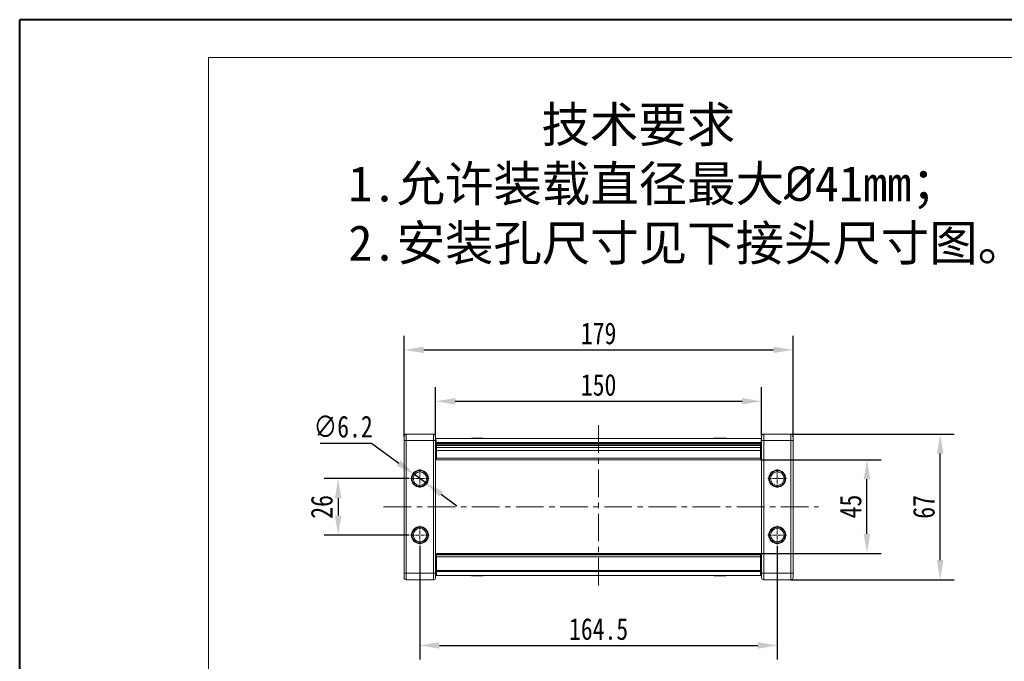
# Model space of a CAD drawing. Header units: millimetres. Extents: x 2552 to 4022, y 535 to 1568.
# Tile 10 of 47: x 2552 to 3005, y 1273 to 1568. Entities that reach past the tile are written whole.
import ezdxf

# ---------------------------------------------------------------- set-up
doc = ezdxf.new("R2010")
doc.units = ezdxf.units.MM
doc.linetypes.add('CENTER', pattern=[0.6, 0.375, -0.075, 0.075, -0.075])
doc.linetypes.add('CENTERX2', pattern=[20.32, 12.7, -2.54, 2.54, -2.54])
doc.styles.get("Standard").update_dxf_attribs({"font": '仿宋_GB2312.ttf', "width": 0.8})
doc.styles.add('样式 6', font='仿宋_GB2312.ttf')
doc.dimstyles.new('ISO-45.1', dxfattribs={"dimtxt": 10, "dimasz": 9, "dimexe": 6.5, "dimexo": 0.625, "dimgap": 2.5, "dimtad": 1, "dimtoh": 1, "dimdsep": 46, "dimtxsty": 'Standard', "dimcen": 2.5, "dimadec": 0, "dimazin": 0, "dimtfac": 1, "dimtmove": 0, "dimatfit": 3, "dimfxl": 0, "dimarcsym": 0})
doc.dimstyles.new('副本 ISO-45.1', dxfattribs={"dimtxt": 10, "dimasz": 9, "dimexe": 6.5, "dimexo": 0.625, "dimgap": 2.5, "dimtad": 1, "dimdsep": 46, "dimtxsty": 'Standard', "dimcen": 2.5, "dimadec": 0, "dimazin": 0, "dimtfac": 1, "dimtmove": 0, "dimatfit": 3, "dimfxl": 0, "dimarcsym": 0})

# ---------------------------------------------------------------- blocks, each defined once
blk = doc.blocks.new('*D2222')
at = {"color": 0, "lineweight": -2}
for p, q in [((2736.22, 1325.73), (2736.22, 1273.4)), ((2900.72, 1325.73), (2900.72, 1273.4)), ((2745.22, 1279.9), (2891.72, 1279.9))]:
    blk.add_line(p, q, dxfattribs=at)
at = {"color": 0, "lineweight": 9}
for points in [[(2745.22, 1281.4), (2745.22, 1278.4), (2736.22, 1279.9)], [(2891.72, 1281.4), (2891.72, 1278.4), (2900.72, 1279.9)]]:
    blk.add_solid(points, dxfattribs=at)
at = {"layer": 'Defpoints', "color": 0, "lineweight": 9}
for p in [(2736.22, 1326.35), (2900.72, 1326.35), (2900.72, 1279.9)]:
    blk.add_point(p, dxfattribs=at)
at = {"color": 0, "lineweight": 9, "insert": (2818.47, 1287.4), "char_height": 10, "attachment_point": 5}
blk.add_mtext('164.5', dxfattribs=at)
blk = doc.blocks.new('*D2223')
at = {"color": 0, "lineweight": -2}
for p, q in [((2893.73, 1365.34), (2948.47, 1365.34)), ((2941.97, 1331.26), (2941.97, 1356.34)), ((2893.64, 1322.26), (2948.47, 1322.26))]:
    blk.add_line(p, q, dxfattribs=at)
at = {"color": 0, "lineweight": 9}
for points in [[(2940.47, 1356.34), (2943.47, 1356.34), (2941.97, 1365.34)], [(2940.47, 1331.26), (2943.47, 1331.26), (2941.97, 1322.26)]]:
    blk.add_solid(points, dxfattribs=at)
at = {"layer": 'Defpoints', "color": 0, "lineweight": 9}
for p in [(2893.11, 1365.34), (2941.97, 1365.34), (2893.02, 1322.26)]:
    blk.add_point(p, dxfattribs=at)
at = {"color": 0, "lineweight": 9, "insert": (2934.47, 1343.8), "char_height": 10, "attachment_point": 5, "rotation": 90}
blk.add_mtext('45', dxfattribs=at)
blk = doc.blocks.new('*D2224')
at = {"color": 0, "lineweight": -2}
for p, q in [((2907.15, 1377.14), (2982.19, 1377.14)), ((2975.69, 1319.14), (2975.69, 1368.14)), ((2907.15, 1310.14), (2982.19, 1310.14))]:
    blk.add_line(p, q, dxfattribs=at)
at = {"color": 0, "lineweight": 9}
for points in [[(2974.19, 1368.14), (2977.19, 1368.14), (2975.69, 1377.14)], [(2974.19, 1319.14), (2977.19, 1319.14), (2975.69, 1310.14)]]:
    blk.add_solid(points, dxfattribs=at)
at = {"layer": 'Defpoints', "color": 0, "lineweight": 9}
for p in [(2906.53, 1377.14), (2975.69, 1377.14), (2906.53, 1310.14)]:
    blk.add_point(p, dxfattribs=at)
at = {"color": 0, "lineweight": 9, "insert": (2968.19, 1343.64), "char_height": 10, "attachment_point": 5, "rotation": 90}
blk.add_mtext('67', dxfattribs=at)
blk = doc.blocks.new('*D2225')
at = {"color": 0, "lineweight": -2}
for p, q in [((2743.47, 1376.17), (2743.47, 1398.72)), ((2893.47, 1376.43), (2893.47, 1398.72)), ((2752.47, 1392.22), (2884.47, 1392.22))]:
    blk.add_line(p, q, dxfattribs=at)
at = {"color": 0, "lineweight": 9}
for points in [[(2752.47, 1393.72), (2752.47, 1390.72), (2743.47, 1392.22)], [(2884.47, 1393.72), (2884.47, 1390.72), (2893.47, 1392.22)]]:
    blk.add_solid(points, dxfattribs=at)
at = {"layer": 'Defpoints', "color": 0, "lineweight": 9}
for p in [(2893.47, 1392.22), (2743.47, 1375.54), (2893.47, 1375.8)]:
    blk.add_point(p, dxfattribs=at)
at = {"color": 0, "lineweight": 9, "insert": (2818.47, 1399.72), "char_height": 10, "attachment_point": 5}
blk.add_mtext('150', dxfattribs=at)
blk = doc.blocks.new('*D2226')
at = {"color": 0, "lineweight": -2}
for p, q in [((2728.97, 1375.77), (2728.97, 1422.37)), ((2907.97, 1375.77), (2907.97, 1422.37)), ((2737.97, 1415.87), (2898.97, 1415.87))]:
    blk.add_line(p, q, dxfattribs=at)
at = {"color": 0, "lineweight": 9}
for points in [[(2737.97, 1417.37), (2737.97, 1414.37), (2728.97, 1415.87)], [(2898.97, 1417.37), (2898.97, 1414.37), (2907.97, 1415.87)]]:
    blk.add_solid(points, dxfattribs=at)
at = {"layer": 'Defpoints', "color": 0, "lineweight": 9}
for p in [(2907.97, 1415.87), (2728.97, 1375.14), (2907.97, 1375.14)]:
    blk.add_point(p, dxfattribs=at)
at = {"color": 0, "lineweight": 9, "insert": (2818.47, 1423.37), "char_height": 10, "attachment_point": 5}
blk.add_mtext('179', dxfattribs=at)
blk = doc.blocks.new('*D2227')
at = {"color": 0, "lineweight": -2}
for p, q in [((2731.3, 1356.64), (2692.08, 1356.64)), ((2698.58, 1347.64), (2698.58, 1339.64)), ((2731.3, 1330.64), (2692.08, 1330.64))]:
    blk.add_line(p, q, dxfattribs=at)
at = {"color": 0, "lineweight": 9}
for points in [[(2697.08, 1347.64), (2700.08, 1347.64), (2698.58, 1356.64)], [(2697.08, 1339.64), (2700.08, 1339.64), (2698.58, 1330.64)]]:
    blk.add_solid(points, dxfattribs=at)
at = {"layer": 'Defpoints', "color": 0, "lineweight": 9}
for p in [(2731.93, 1356.64), (2698.58, 1330.64), (2731.93, 1330.64)]:
    blk.add_point(p, dxfattribs=at)
at = {"color": 0, "lineweight": 9, "insert": (2691.08, 1343.64), "char_height": 10, "attachment_point": 5, "rotation": 90}
blk.add_mtext('26', dxfattribs=at)
blk = doc.blocks.new('*D2232')
at = {"color": 0, "lineweight": -2}
for p, q in [((2690.29, 1372.99), (2714, 1372.99)), ((2714, 1372.99), (2726.47, 1363.82)), ((2738.71, 1354.81), (2733.72, 1358.48)), ((2745.96, 1349.47), (2753.21, 1344.14))]:
    blk.add_line(p, q, dxfattribs=at)
at = {"color": 0, "lineweight": 9}
for points in [[(2727.36, 1365.02), (2725.58, 1362.61), (2733.72, 1358.48)], [(2746.85, 1350.68), (2745.07, 1348.27), (2738.71, 1354.81)]]:
    blk.add_solid(points, dxfattribs=at)
at = {"layer": 'Defpoints', "color": 0, "lineweight": 9}
for p in [(2733.72, 1358.48), (2738.71, 1354.81)]:
    blk.add_point(p, dxfattribs=at)
at = {"color": 0, "lineweight": 9, "insert": (2700.89, 1380.49), "char_height": 10, "attachment_point": 5}
blk.add_mtext('∅6.2', dxfattribs=at)

msp = doc.modelspace()

# ---------------------------------------------------------------- linework, layer by layer
at = {"color": 7, "lineweight": 40}
for p in [(2552.012, 534.708), (4012.84, 1567.722)]:
    msp.add_line(p, (2552.012, 1567.722), dxfattribs=at)
at = {"color": 7, "lineweight": 13}
for p in [(2638.966, 552.099), (3995.449, 1550.331)]:
    msp.add_line(p, (2638.966, 1550.331), dxfattribs=at)
at = {"color": 1, "linetype": 'CENTERX2', "lineweight": 13}
for p, q in [((2818.465, 1381.152), (2818.465, 1306.137)), ((2719.516, 1343.645), (2919.614, 1343.645))]:
    msp.add_line(p, q, dxfattribs=at)
at = {"color": 7, "linetype": 'Continuous', "lineweight": 15}
for p, q in [((2729.965, 1374.145), (2728.965, 1374.145)), ((2728.965, 1313.145), (2728.965, 1374.145)), ((2729.965, 1374.145), (2729.965, 1377.145)), ((2729.965, 1377.145), (2742.465, 1377.145)), ((2742.465, 1374.145), (2729.965, 1374.145)), ((2729.965, 1374.145), (2729.965, 1313.145)), ((2742.465, 1374.145), (2742.465, 1377.145)), ((2743.465, 1374.145), (2742.465, 1374.145)), ((2742.465, 1313.145), (2742.465, 1374.145)), ((2743.465, 1375.145), (2818.465, 1375.145)), ((2743.465, 1313.145), (2743.465, 1374.145)), ((2743.671, 1368.871), (2743.652, 1373.237)), ((2818.465, 1373.237), (2743.652, 1373.237)), ((2743.915, 1373.195), (2818.465, 1373.195)), ((2743.915, 1373.163), (2743.915, 1373.195)), ((2743.915, 1373.163), (2818.465, 1373.163)), ((2743.915, 1372.953), (2743.915, 1373.163)), ((2759.939, 1375.145), (2759.939, 1375.295)), ((2761.068, 1375.295), (2759.939, 1375.295)), ((2761.068, 1375.145), (2761.068, 1375.295)), ((2761.068, 1375.295), (2761.096, 1375.295)), ((2761.096, 1375.295), (2761.096, 1375.145)), ((2761.452, 1375.295), (2761.096, 1375.295)), ((2761.452, 1375.145), (2761.452, 1375.295)), ((2762.693, 1375.295), (2761.452, 1375.295)), ((2762.693, 1375.295), (2763.044, 1375.295)), ((2762.693, 1375.145), (2762.693, 1375.295)), ((2763.044, 1375.295), (2763.044, 1375.145)), ((2765.1, 1375.295), (2763.044, 1375.295)), ((2765.1, 1375.145), (2765.1, 1375.295)), ((2765.1, 1375.295), (2765.279, 1375.295)), ((2765.279, 1375.295), (2765.279, 1375.145)), ((2818.465, 1375.145), (2893.465, 1375.145)), ((2893.278, 1373.237), (2818.465, 1373.237)), ((2818.465, 1373.195), (2893.015, 1373.195)), ((2818.465, 1373.163), (2893.015, 1373.163)), ((2871.651, 1375.145), (2871.651, 1375.295)), ((2871.651, 1375.295), (2871.831, 1375.295)), ((2871.831, 1375.295), (2871.831, 1375.145)), ((2873.887, 1375.295), (2871.831, 1375.295)), ((2873.887, 1375.145), (2873.887, 1375.295)), ((2873.887, 1375.295), (2874.237, 1375.295)), ((2874.237, 1375.295), (2874.237, 1375.145)), ((2875.479, 1375.295), (2874.237, 1375.295)), ((2875.479, 1375.145), (2875.479, 1375.295)), ((2875.835, 1375.295), (2875.479, 1375.295)), ((2875.835, 1375.145), (2875.835, 1375.295)), ((2875.835, 1375.295), (2875.862, 1375.295)), ((2875.862, 1375.295), (2875.862, 1375.145)), ((2876.991, 1375.295), (2875.862, 1375.295)), ((2876.991, 1375.145), (2876.991, 1375.295)), ((2893.015, 1373.195), (2893.015, 1373.163)), ((2893.015, 1373.163), (2893.015, 1372.953)), ((2893.278, 1373.237), (2893.259, 1368.871)), ((2893.465, 1374.145), (2894.465, 1374.145)), ((2893.465, 1374.145), (2893.465, 1313.145)), ((2894.465, 1377.145), (2894.465, 1374.145)), ((2894.465, 1377.145), (2906.965, 1377.145)), ((2906.965, 1374.145), (2894.465, 1374.145)), ((2894.465, 1374.145), (2894.465, 1313.145)), ((2906.965, 1377.145), (2906.965, 1374.145)), ((2906.965, 1374.145), (2907.965, 1374.145)), ((2906.965, 1313.145), (2906.965, 1374.145)), ((2907.965, 1374.145), (2907.965, 1313.145)), ((2743.469, 1372.145), (2743.465, 1372.145)), ((2743.481, 1369.556), (2743.465, 1369.645)), ((2743.482, 1369.145), (2743.465, 1369.145)), ((2743.467, 1372.668), (2743.484, 1368.778)), ((2743.915, 1368.871), (2743.671, 1368.871)), ((2743.915, 1372.455), (2743.915, 1372.953)), ((2818.465, 1372.953), (2743.915, 1372.953)), ((2818.465, 1372.455), (2743.915, 1372.455)), ((2743.915, 1372.455), (2743.915, 1371.891)), ((2743.915, 1370.984), (2743.915, 1371.891)), ((2743.915, 1371.891), (2818.465, 1371.891)), ((2743.915, 1370.984), (2818.465, 1370.984)), ((2743.915, 1369.553), (2743.915, 1370.984)), ((2818.465, 1369.553), (2743.915, 1369.553)), ((2743.915, 1365.989), (2743.915, 1369.553)), ((2893.015, 1372.953), (2818.465, 1372.953)), ((2893.015, 1372.455), (2818.465, 1372.455)), ((2818.465, 1371.891), (2893.015, 1371.891)), ((2818.465, 1370.984), (2893.015, 1370.984)), ((2893.015, 1369.553), (2818.465, 1369.553)), ((2893.015, 1372.953), (2893.015, 1372.455)), ((2893.015, 1371.891), (2893.015, 1372.455)), ((2893.015, 1371.891), (2893.015, 1370.984)), ((2893.015, 1370.984), (2893.015, 1369.553)), ((2893.015, 1369.553), (2893.015, 1365.989)), ((2893.259, 1368.871), (2893.015, 1368.871)), ((2893.446, 1368.778), (2893.463, 1372.668)), ((2893.465, 1369.145), (2893.448, 1369.145)), ((2893.45, 1369.556), (2893.465, 1369.645)), ((2893.465, 1372.145), (2893.461, 1372.145)), ((2743.492, 1368.145), (2743.465, 1368.145)), ((2743.465, 1367.645), (2743.506, 1367.645)), ((2743.465, 1366.145), (2743.609, 1366.145)), ((2818.465, 1365.345), (2743.821, 1365.345)), ((2743.915, 1365.989), (2818.465, 1365.989)), ((2743.915, 1365.486), (2743.915, 1365.989)), ((2818.465, 1365.989), (2893.015, 1365.989)), ((2893.109, 1365.345), (2818.465, 1365.345)), ((2893.015, 1365.989), (2893.015, 1365.486)), ((2893.465, 1366.145), (2893.321, 1366.145)), ((2893.424, 1367.645), (2893.465, 1367.645)), ((2893.465, 1368.145), (2893.438, 1368.145)), ((2743.465, 1321.145), (2743.915, 1321.145)), ((2743.818, 1319.645), (2743.465, 1317.645)), ((2743.818, 1319.645), (2743.465, 1319.645)), ((2743.465, 1319.145), (2743.73, 1319.145)), ((2743.818, 1319.645), (2743.915, 1320.197)), ((2743.915, 1319.645), (2743.818, 1319.645)), ((2743.915, 1322.262), (2818.465, 1322.262)), ((2743.915, 1321.92), (2743.915, 1322.262)), ((2818.465, 1321.92), (2743.915, 1321.92)), ((2743.915, 1321.528), (2743.915, 1321.92)), ((2743.915, 1321.528), (2818.465, 1321.528)), ((2743.915, 1320.683), (2743.915, 1321.528)), ((2743.915, 1320.683), (2818.465, 1320.683)), ((2743.915, 1314.448), (2743.915, 1320.683)), ((2818.465, 1322.262), (2893.015, 1322.262)), ((2893.015, 1321.92), (2818.465, 1321.92)), ((2818.465, 1321.528), (2893.015, 1321.528)), ((2818.465, 1320.683), (2893.015, 1320.683)), ((2893.015, 1322.262), (2893.015, 1321.92)), ((2893.015, 1321.92), (2893.015, 1321.528)), ((2893.015, 1321.528), (2893.015, 1320.683)), ((2893.465, 1321.145), (2893.015, 1321.145)), ((2893.015, 1320.683), (2893.015, 1314.448)), ((2893.015, 1320.197), (2893.112, 1319.645)), ((2893.112, 1319.645), (2893.015, 1319.645)), ((2893.465, 1317.645), (2893.112, 1319.645)), ((2893.465, 1319.645), (2893.112, 1319.645)), ((2893.201, 1319.145), (2893.465, 1319.145)), ((2743.465, 1318.145), (2743.553, 1318.145)), ((2743.465, 1315.145), (2743.87, 1315.145)), ((2743.915, 1314.448), (2818.465, 1314.448)), ((2743.915, 1314.448), (2743.915, 1313.936)), ((2818.465, 1314.448), (2893.015, 1314.448)), ((2893.015, 1313.936), (2893.015, 1314.448)), ((2893.061, 1315.145), (2893.465, 1315.145)), ((2893.377, 1318.145), (2893.465, 1318.145)), ((2729.965, 1313.145), (2728.965, 1313.145)), ((2729.965, 1310.145), (2729.965, 1313.145)), ((2729.965, 1313.145), (2742.465, 1313.145)), ((2742.465, 1310.145), (2729.965, 1310.145)), ((2743.465, 1313.145), (2742.465, 1313.145)), ((2742.465, 1310.145), (2742.465, 1313.145)), ((2743.842, 1314.145), (2743.465, 1314.145)), ((2743.842, 1312.145), (2743.465, 1312.145)), ((2818.465, 1312.145), (2743.842, 1312.145)), ((2743.915, 1313.936), (2818.465, 1313.936)), ((2759.939, 1312.145), (2759.939, 1311.995)), ((2759.939, 1311.995), (2761.068, 1311.995)), ((2761.068, 1311.995), (2761.068, 1312.145)), ((2761.096, 1311.995), (2761.068, 1311.995)), ((2761.096, 1312.145), (2761.096, 1311.995)), ((2761.096, 1311.995), (2761.452, 1311.995)), ((2761.452, 1312.145), (2761.452, 1311.995)), ((2761.452, 1311.995), (2762.693, 1311.995)), ((2762.693, 1311.995), (2762.693, 1312.145)), ((2763.044, 1311.995), (2762.693, 1311.995)), ((2763.044, 1312.145), (2763.044, 1311.995)), ((2763.044, 1311.995), (2765.1, 1311.995)), ((2765.1, 1311.995), (2765.1, 1312.145)), ((2765.279, 1311.995), (2765.1, 1311.995)), ((2765.279, 1312.145), (2765.279, 1311.995)), ((2818.465, 1313.936), (2893.015, 1313.936)), ((2893.088, 1312.145), (2818.465, 1312.145)), ((2871.651, 1311.995), (2871.651, 1312.145)), ((2871.831, 1311.995), (2871.651, 1311.995)), ((2871.831, 1312.145), (2871.831, 1311.995)), ((2871.831, 1311.995), (2873.887, 1311.995)), ((2873.887, 1311.995), (2873.887, 1312.145)), ((2874.237, 1311.995), (2873.887, 1311.995)), ((2874.237, 1312.145), (2874.237, 1311.995)), ((2874.237, 1311.995), (2875.479, 1311.995)), ((2875.479, 1312.145), (2875.479, 1311.995)), ((2875.479, 1311.995), (2875.835, 1311.995)), ((2875.835, 1311.995), (2875.835, 1312.145)), ((2875.862, 1311.995), (2875.835, 1311.995)), ((2875.862, 1312.145), (2875.862, 1311.995)), ((2875.862, 1311.995), (2876.991, 1311.995)), ((2876.991, 1312.145), (2876.991, 1311.995)), ((2893.465, 1314.145), (2893.088, 1314.145)), ((2893.465, 1312.145), (2893.088, 1312.145)), ((2893.465, 1313.145), (2894.465, 1313.145)), ((2894.465, 1313.145), (2894.465, 1310.145)), ((2894.465, 1313.145), (2906.965, 1313.145)), ((2906.965, 1310.145), (2894.465, 1310.145)), ((2906.965, 1313.145), (2907.965, 1313.145)), ((2906.965, 1313.145), (2906.965, 1310.145))]:
    msp.add_line(p, q, dxfattribs=at)
at = {"color": 1, "linetype": 'CENTER', "lineweight": 9, "ltscale": 3.9624}
for p, q in [((2736.215, 1360.935), (2736.215, 1352.355)), ((2900.715, 1360.935), (2900.715, 1352.355)), ((2731.925, 1356.645), (2740.505, 1356.645)), ((2896.425, 1356.645), (2905.005, 1356.645)), ((2736.215, 1334.935), (2736.215, 1326.355)), ((2900.715, 1334.935), (2900.715, 1326.355)), ((2731.925, 1330.645), (2740.505, 1330.645)), ((2896.425, 1330.645), (2905.005, 1330.645))]:
    msp.add_line(p, q, dxfattribs=at)
at = {"color": 7, "linetype": 'Continuous', "lineweight": 15}
for centre, radius in [((2736.215, 1356.645), 3.9), ((2736.215, 1356.645), 3.1), ((2900.715, 1356.645), 3.9), ((2900.715, 1356.645), 3.1), ((2736.215, 1330.645), 3.9), ((2736.215, 1330.645), 3.1), ((2900.715, 1330.645), 3.9), ((2900.715, 1330.645), 3.1)]:
    msp.add_circle(centre, radius, dxfattribs=at)
for centre, start, end in [((2729.965, 1376.145), 90, 180), ((2742.465, 1376.145), 0, 90), ((2894.465, 1376.145), 90, 180), ((2906.965, 1376.145), 0, 90), ((2729.965, 1311.145), 180, 270), ((2742.465, 1311.145), 270, 0), ((2894.465, 1311.145), 180, 270), ((2906.965, 1311.145), 270, 0)]:
    msp.add_arc(centre, 1, start, end, dxfattribs=at)
at = {"color": 7, "linetype": 'Continuous', "lineweight": 15, "extrusion": (0, 0, -1)}
for centre, major_axis, ratio, start_param, end_param in [((2743.465, 1373.145), (0, -2), 0.0937783, 3.1415927, 4.666127), ((2893.465, 1373.145), (0, -2), 0.0937783, 1.6170583, 3.1415927), ((2743.42, 1372.645), (0, -0.5), 0.0937783, 4.4104983, 4.666127), ((2743.821, 1368.945), (0, -3.6), 0.0937783, 6.0016292, 7.8077197), ((2743.821, 1368.945), (0, -1.6), 0.0937783, 5.6078432, 7.8077197), ((2893.109, 1368.945), (0, -1.6), 0.0937783, 4.7586509, 6.9585274), ((2893.109, 1368.945), (0, -3.6), 0.0937783, 4.7586509, 6.5647414), ((2893.51, 1372.645), (0, -0.5), 0.0937783, 1.6170583, 1.872687), ((2743.842, 1314.945), (0, -0.8), 0.0280881, 5.08096, 6.2831853), ((2743.936, 1313.648), (0, -2.8), 0.0280881, 1.9393673, 2.8720752), ((2892.994, 1313.648), (0, -2.8), 0.0280881, 3.4111101, 4.343818), ((2893.088, 1314.945), (0, -0.8), 0.0280881, 0, 1.2022253), ((2743.842, 1314.945), (0, -2.8), 0.0280881, 5.08096, 6.2831853), ((2893.088, 1314.945), (0, -2.8), 0.0280881, 0, 1.2022253)]:
    msp.add_ellipse(centre, major_axis=major_axis, ratio=ratio, start_param=start_param, end_param=end_param, dxfattribs=at)
at = {"color": 7, "linetype": 'Continuous', "lineweight": 15}
for points, knots in [([(2728.965, 1374.145), (2728.965, 1374.396), (2728.965, 1374.784), (2728.965, 1375.251), (2728.965, 1375.569), (2728.965, 1375.827), (2728.965, 1376.076), (2728.965, 1376.118), (2728.965, 1376.145)], [0, 0, 0, 0, 0.2394429, 0.3698071, 0.5000001, 0.6303641, 0.7605571, 1, 1, 1, 1]), ([(2743.465, 1374.145), (2743.465, 1374.396), (2743.465, 1374.784), (2743.465, 1375.25), (2743.465, 1375.569), (2743.465, 1375.827), (2743.465, 1376.076), (2743.465, 1376.118), (2743.465, 1376.145)], [0, 0, 0, 0, 0.2394429, 0.3696359, 0.4999999, 0.6301929, 0.7605571, 1, 1, 1, 1]), ([(2893.465, 1376.145), (2893.465, 1376.118), (2893.465, 1376.076), (2893.465, 1375.827), (2893.465, 1375.569), (2893.465, 1375.251), (2893.465, 1374.784), (2893.465, 1374.396), (2893.465, 1374.145)], [0, 0, 0, 0, 0.23944295, 0.36963586, 0.49999992, 0.63019291, 0.76055705, 1, 1, 1, 1]), ([(2907.965, 1376.145), (2907.965, 1376.118), (2907.965, 1376.076), (2907.965, 1375.827), (2907.965, 1375.569), (2907.965, 1375.25), (2907.965, 1374.784), (2907.965, 1374.396), (2907.965, 1374.145)], [0, 0, 0, 0, 0.23944295, 0.36980709, 0.50000008, 0.63036414, 0.76055705, 1, 1, 1, 1]), ([(2739.815, 1356.645), (2739.767, 1357.097), (2739.692, 1357.796), (2739.244, 1358.635), (2738.779, 1359.207), (2738.206, 1359.676), (2737.367, 1360.11), (2736.215, 1360.332), (2735.063, 1360.11), (2734.224, 1359.676), (2733.652, 1359.208), (2733.186, 1358.635), (2732.738, 1357.796), (2732.663, 1357.097), (2732.615, 1356.645)], [0, 0, 0, 0, 0.1197215, 0.184837, 0.25, 0.3151155, 0.3802785, 0.5, 0.6197215, 0.684837, 0.75, 0.8151155, 0.8802785, 1, 1, 1, 1]), ([(2904.315, 1356.645), (2904.267, 1357.097), (2904.192, 1357.796), (2903.744, 1358.635), (2903.279, 1359.207), (2902.706, 1359.676), (2901.867, 1360.11), (2900.715, 1360.332), (2899.563, 1360.11), (2898.724, 1359.676), (2898.152, 1359.208), (2897.686, 1358.635), (2897.238, 1357.796), (2897.163, 1357.097), (2897.115, 1356.645)], [0, 0, 0, 0, 0.1197215, 0.184837, 0.25, 0.3151155, 0.3802785, 0.5, 0.6197215, 0.684837, 0.75, 0.8151155, 0.8802785, 1, 1, 1, 1]), ([(2732.615, 1356.645), (2732.663, 1356.192), (2732.738, 1355.493), (2733.186, 1354.654), (2733.651, 1354.082), (2734.224, 1353.613), (2735.063, 1353.179), (2736.215, 1352.957), (2737.367, 1353.179), (2738.206, 1353.613), (2738.778, 1354.082), (2739.244, 1354.654), (2739.692, 1355.493), (2739.767, 1356.192), (2739.815, 1356.645)], [0, 0, 0, 0, 0.1197215, 0.184837, 0.25, 0.3151155, 0.3802785, 0.5, 0.6197215, 0.684837, 0.75, 0.8151155, 0.8802785, 1, 1, 1, 1]), ([(2897.115, 1356.645), (2897.163, 1356.192), (2897.238, 1355.493), (2897.686, 1354.654), (2898.151, 1354.082), (2898.724, 1353.613), (2899.563, 1353.179), (2900.715, 1352.957), (2901.867, 1353.179), (2902.706, 1353.613), (2903.278, 1354.082), (2903.744, 1354.654), (2904.192, 1355.493), (2904.267, 1356.192), (2904.315, 1356.645)], [0, 0, 0, 0, 0.1197215, 0.184837, 0.25, 0.3151155, 0.3802785, 0.5, 0.6197215, 0.684837, 0.75, 0.8151155, 0.8802785, 1, 1, 1, 1]), ([(2739.815, 1330.645), (2739.767, 1331.097), (2739.692, 1331.796), (2739.244, 1332.635), (2738.779, 1333.207), (2738.206, 1333.676), (2737.367, 1334.11), (2736.215, 1334.332), (2735.063, 1334.11), (2734.224, 1333.676), (2733.652, 1333.208), (2733.186, 1332.635), (2732.738, 1331.796), (2732.663, 1331.097), (2732.615, 1330.645)], [0, 0, 0, 0, 0.1197215, 0.184837, 0.25, 0.3151155, 0.3802785, 0.5, 0.6197215, 0.684837, 0.75, 0.8151155, 0.8802785, 1, 1, 1, 1]), ([(2904.315, 1330.645), (2904.267, 1331.097), (2904.192, 1331.796), (2903.744, 1332.635), (2903.279, 1333.207), (2902.706, 1333.676), (2901.867, 1334.11), (2900.715, 1334.332), (2899.563, 1334.11), (2898.724, 1333.676), (2898.152, 1333.208), (2897.686, 1332.635), (2897.238, 1331.796), (2897.163, 1331.097), (2897.115, 1330.645)], [0, 0, 0, 0, 0.1197215, 0.184837, 0.25, 0.3151155, 0.3802785, 0.5, 0.6197215, 0.684837, 0.75, 0.8151155, 0.8802785, 1, 1, 1, 1]), ([(2732.615, 1330.645), (2732.663, 1330.192), (2732.738, 1329.493), (2733.186, 1328.654), (2733.651, 1328.082), (2734.224, 1327.613), (2735.063, 1327.179), (2736.215, 1326.957), (2737.367, 1327.179), (2738.206, 1327.613), (2738.778, 1328.082), (2739.244, 1328.654), (2739.692, 1329.493), (2739.767, 1330.192), (2739.815, 1330.645)], [0, 0, 0, 0, 0.1197215, 0.184837, 0.25, 0.3151155, 0.3802785, 0.5, 0.6197215, 0.684837, 0.75, 0.8151155, 0.8802785, 1, 1, 1, 1]), ([(2897.115, 1330.645), (2897.163, 1330.192), (2897.238, 1329.493), (2897.686, 1328.654), (2898.151, 1328.082), (2898.724, 1327.613), (2899.563, 1327.179), (2900.715, 1326.957), (2901.867, 1327.179), (2902.706, 1327.613), (2903.278, 1328.082), (2903.744, 1328.654), (2904.192, 1329.493), (2904.267, 1330.192), (2904.315, 1330.645)], [0, 0, 0, 0, 0.1197215, 0.184837, 0.25, 0.3151155, 0.3802785, 0.5, 0.6197215, 0.684837, 0.75, 0.8151155, 0.8802785, 1, 1, 1, 1]), ([(2728.965, 1311.145), (2728.965, 1311.171), (2728.965, 1311.213), (2728.965, 1311.462), (2728.965, 1311.72), (2728.965, 1312.039), (2728.965, 1312.505), (2728.965, 1312.893), (2728.965, 1313.145)], [0, 0, 0, 0, 0.23944295, 0.36980709, 0.50000008, 0.63036414, 0.76055705, 1, 1, 1, 1]), ([(2743.465, 1311.145), (2743.465, 1311.171), (2743.465, 1311.213), (2743.465, 1311.462), (2743.465, 1311.72), (2743.465, 1312.039), (2743.465, 1312.505), (2743.465, 1312.893), (2743.465, 1313.145)], [0, 0, 0, 0, 0.2394429, 0.3696359, 0.4999999, 0.6301929, 0.7605571, 1, 1, 1, 1]), ([(2893.465, 1313.145), (2893.465, 1312.893), (2893.465, 1312.505), (2893.465, 1312.039), (2893.465, 1311.72), (2893.465, 1311.462), (2893.465, 1311.213), (2893.465, 1311.171), (2893.465, 1311.145)], [0, 0, 0, 0, 0.2394429, 0.3696359, 0.4999999, 0.6301929, 0.7605571, 1, 1, 1, 1]), ([(2907.965, 1313.145), (2907.965, 1312.893), (2907.965, 1312.505), (2907.965, 1312.039), (2907.965, 1311.72), (2907.965, 1311.462), (2907.965, 1311.213), (2907.965, 1311.171), (2907.965, 1311.145)], [0, 0, 0, 0, 0.2394429, 0.3698071, 0.5000001, 0.6303641, 0.7605571, 1, 1, 1, 1])]:
    msp.add_open_spline(points, degree=3, knots=knots, dxfattribs=at)

# ---------------------------------------------------------------- texts
at = {"insert": (2703.257, 1527.696), "char_height": 16.3409, "attachment_point": 1, "style": '样式 6'}
msp.add_mtext('        技术要求\\P1.允许装载直径最大{\\fISOCPEUR|b0|i0|c0|p34;%%C}41mm；\\P2.安装孔尺寸见下接头尺寸图。', dxfattribs=at)

# ---------------------------------------------------------------- dimensions: what is measured, and where the dimension line sits
at = {"color": 5, "lineweight": 9}
for base, p1, p2, picture, middle in [((2907.965, 1415.869), (2728.965, 1375.145), (2907.965, 1375.145), '*D2226', (2818.465, 1423.369)), ((2893.465, 1392.224), (2743.465, 1375.543), (2893.465, 1375.805), '*D2225', (2818.465, 1399.724)), ((2900.715, 1279.897), (2736.215, 1326.355), (2900.715, 1326.355), '*D2222', (2818.465, 1287.397))]:
    dim = msp.add_linear_dim(base=base, p1=p1, p2=p2, dimstyle='副本 ISO-45.1', dxfattribs=at)
    dim.commit()
    dim.dimension.update_dxf_attribs({"geometry": picture, "text_midpoint": middle})
dim = msp.add_diameter_dim_2p(p1=(2738.712, 1354.807), p2=(2733.718, 1358.482), dimstyle='ISO-45.1', dxfattribs=at)
dim.commit()
dim.dimension.update_dxf_attribs({"geometry": '*D2232', "text_midpoint": (2700.895, 1372.994), "dimtype": 163})
for base, p1, p2, picture, middle in [((2975.693, 1377.145), (2906.53, 1310.145), (2906.53, 1377.145), '*D2224', (2968.193, 1343.645)), ((2698.582, 1330.645), (2731.925, 1356.645), (2731.925, 1330.645), '*D2227', (2691.082, 1343.645))]:
    dim = msp.add_linear_dim(base=base, p1=p1, p2=p2, angle=270, dimstyle='副本 ISO-45.1', dxfattribs=at)
    dim.commit()
    dim.dimension.update_dxf_attribs({"geometry": picture, "text_midpoint": middle})
dim = msp.add_linear_dim(base=(2941.966, 1365.345), p1=(2893.015, 1322.262), p2=(2893.109, 1365.345), angle=270, text='45', dimstyle='副本 ISO-45.1', dxfattribs=at)
dim.commit()
dim.dimension.update_dxf_attribs({"geometry": '*D2223', "text_midpoint": (2934.466, 1343.804)})

doc.saveas('drawing.dxf')
